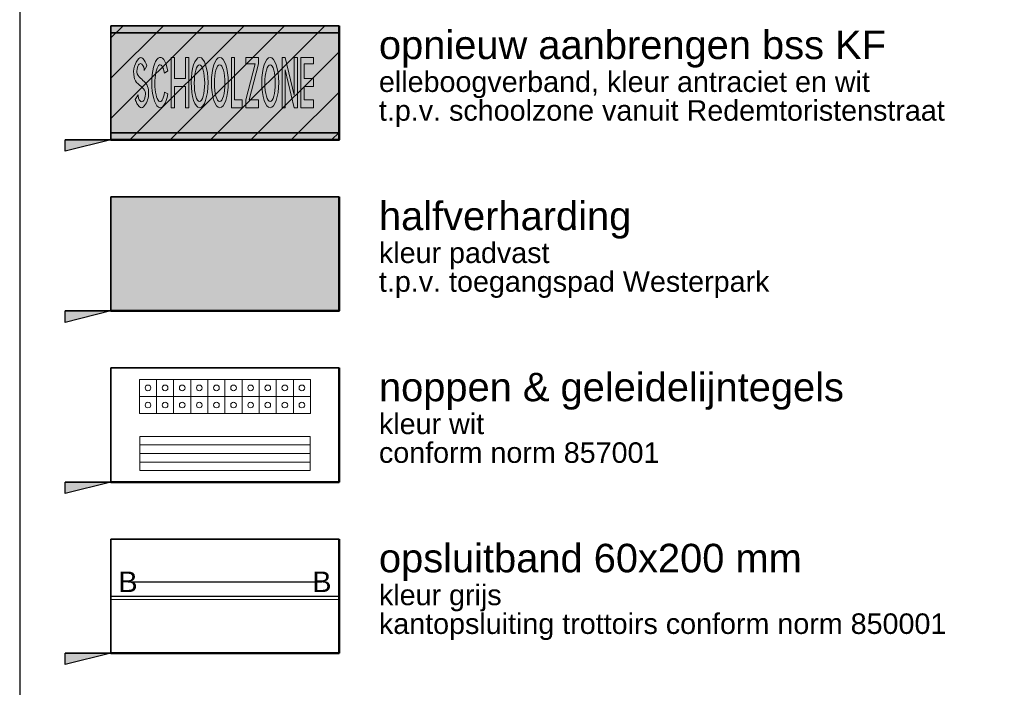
# Model space of a CAD drawing. Header units: metres. Extents: x 131295 to 132236, y 397710 to 398702.
# Tile 125 of 127: x 132201 to 132218, y 398467 to 398478. Entities that reach past the tile are written whole.
import ezdxf
from ezdxf.enums import TextEntityAlignment as Align

# ---------------------------------------------------------------- set-up
doc = ezdxf.new("R2010")
doc.units = ezdxf.units.M
for name, color, linetype, lineweight in [('N-IE-markering ononderbroken', 255, 'Continuous', 18), ('N-IE-symboolmarkering zone', 255, 'Continuous', 18), ('N-KO-opsluitband 60x200mm', 2, 'Continuous', 25), ('N-KO-opsluitband achterkant', 8, 'Continuous', 5), ('N-KO-tekst banden', 1, 'Continuous', 18), ('N-VH-arcering geleidelijntegels', 8, 'Continuous', 5), ('N-VH-arcering herstraten', 1, 'Continuous', 18), ('N-VH-arcering noppentegels', 8, 'Continuous', 5), ('X-AL-legenda', 7, 'Continuous', 25), ('X-AL-legenda @ 0.2', 7, 'Continuous', 25), ('X-AL-legenda tekst T1.8', 1, 'Continuous', 18), ('X-AL-legenda tekst T2.5', 2, 'Continuous', 25), ('X-AL-legenda tekst T5.0', 4, 'Continuous', 50), ('X-AL-sinusdrempel zwart', 250, 'Continuous', 25)]:
    doc.layers.add(name, color=color, linetype=linetype, lineweight=lineweight)
doc.layers.add("N-VH-arcering 'MAT' kleur 7 (geel)", color=7, linetype='Continuous', lineweight=18, true_color=0xf5ebbd)
for name, color, linetype, plot in [('X-AL-contourlijnen', 30, 'Continuous', False), ('X-AL-hulplijn bandenlijnnummers', 30, 'Continuous', False), ('X-AL-hulplijn legenda', 30, 'Continuous', False)]:
    doc.layers.add(name, color=color, linetype=linetype, plot=plot)
doc.styles.add('CS Annotative', font='arial.ttf')

# ---------------------------------------------------------------- blocks, each defined once
blk = doc.blocks.new('*U21')
for points in [[(0, 0.5999999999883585), (0.2999999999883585, 0.5999999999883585), (0.2999999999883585, 0.3), (0, 0.3)], [(0.2999999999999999, 0.5999999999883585), (0.5999999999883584, 0.5999999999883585), (0.5999999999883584, 0.3), (0.2999999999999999, 0.3)], [(0.5999999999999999, 0.5999999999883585), (0.8999999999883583, 0.5999999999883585), (0.8999999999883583, 0.3), (0.5999999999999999, 0.3)], [(0.8999999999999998, 0.5999999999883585), (1.199999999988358, 0.5999999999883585), (1.199999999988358, 0.3), (0.8999999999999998, 0.3)], [(1.2, 0.5999999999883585), (1.499999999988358, 0.5999999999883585), (1.499999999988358, 0.3), (1.2, 0.3)], [(1.5, 0.5999999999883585), (1.799999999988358, 0.5999999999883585), (1.799999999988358, 0.3), (1.5, 0.3)], [(1.8, 0.5999999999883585), (2.099999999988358, 0.5999999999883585), (2.099999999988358, 0.3), (1.8, 0.3)], [(2.1, 0.5999999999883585), (2.399999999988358, 0.5999999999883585), (2.399999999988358, 0.3), (2.1, 0.3)], [(2.399999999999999, 0.5999999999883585), (2.699999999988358, 0.5999999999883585), (2.699999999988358, 0.3), (2.399999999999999, 0.3)], [(2.699999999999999, 0.5999999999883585), (2.999999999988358, 0.5999999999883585), (2.999999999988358, 0.3), (2.699999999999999, 0.3)], [(0, 0.2999999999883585), (0.2999999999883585, 0.2999999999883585), (0.2999999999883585, 0), (0, 0)], [(0.2999999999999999, 0.2999999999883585), (0.5999999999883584, 0.2999999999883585), (0.5999999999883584, 0), (0.2999999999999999, 0)], [(0.5999999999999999, 0.2999999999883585), (0.8999999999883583, 0.2999999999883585), (0.8999999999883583, 0), (0.5999999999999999, 0)], [(0.8999999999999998, 0.2999999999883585), (1.199999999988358, 0.2999999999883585), (1.199999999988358, 0), (0.8999999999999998, 0)], [(1.2, 0.2999999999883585), (1.499999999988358, 0.2999999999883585), (1.499999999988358, 0), (1.2, 0)], [(1.5, 0.2999999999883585), (1.799999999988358, 0.2999999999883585), (1.799999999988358, 0), (1.5, 0)], [(1.8, 0.2999999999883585), (2.099999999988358, 0.2999999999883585), (2.099999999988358, 0), (1.8, 0)], [(2.1, 0.2999999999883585), (2.399999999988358, 0.2999999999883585), (2.399999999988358, 0), (2.1, 0)], [(2.399999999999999, 0.2999999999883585), (2.699999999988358, 0.2999999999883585), (2.699999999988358, 0), (2.399999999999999, 0)], [(2.699999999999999, 0.2999999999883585), (2.999999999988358, 0.2999999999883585), (2.999999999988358, 0), (2.699999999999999, 0)]]:
    blk.add_lwpolyline(points, close=True)
for centre in [(0.1499999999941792, 0.4500000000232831), (0.4499999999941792, 0.4500000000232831), (0.7499999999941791, 0.4500000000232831), (1.049999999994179, 0.4500000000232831), (1.349999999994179, 0.4500000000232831), (1.649999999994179, 0.4500000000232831), (1.949999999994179, 0.4500000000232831), (2.249999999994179, 0.4500000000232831), (2.549999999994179, 0.4500000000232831), (2.849999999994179, 0.4500000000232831), (0.1499999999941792, 0.1500000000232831), (0.4499999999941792, 0.1500000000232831), (0.7499999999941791, 0.1500000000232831), (1.049999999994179, 0.1500000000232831), (1.349999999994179, 0.1500000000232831), (1.649999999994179, 0.1500000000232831), (1.949999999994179, 0.1500000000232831), (2.249999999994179, 0.1500000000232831), (2.549999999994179, 0.1500000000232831), (2.849999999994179, 0.1500000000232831)]:
    blk.add_circle(centre, 0.05)
blk = doc.blocks.new('*U20')
for points in [[(0, 0), (2.989607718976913, 0), (2.989607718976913, 0.2999999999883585), (0, 0.2999999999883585)], [(-5.820766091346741e-11, 0.1500000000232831), (2.989607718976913, 0.1500000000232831), (2.989607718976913, 0.1500000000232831), (-5.820766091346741e-11, 0.1500000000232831)]]:
    blk.add_lwpolyline(points, close=True)
blk = doc.blocks.new('*U161')
at = {"layer": 'X-AL-hulplijn legenda'}
h = blk.add_hatch(color=256, dxfattribs=at)
h.dxf.hatch_style = 1
h.paths.add_polyline_path([(8, -286.1627931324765), (4, -287.1627931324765), (4, -286.1627931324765)])
h = blk.add_hatch(color=256, dxfattribs=at)
h.dxf.hatch_style = 1
h.paths.add_polyline_path([(8, -301.1627931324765), (4, -302.1627931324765), (4, -301.1627931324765)])
h = blk.add_hatch(color=256, dxfattribs=at)
h.dxf.hatch_style = 1
h.paths.add_polyline_path([(8, -316.1627931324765), (4, -317.1627931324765), (4, -316.1627931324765)])
h = blk.add_hatch(color=256, dxfattribs=at)
h.dxf.hatch_style = 1
h.paths.add_polyline_path([(8, -331.1627931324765), (4, -332.1627931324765), (4, -331.1627931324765)])
blk.add_lwpolyline([(0, -445), (175, -445), (175, 0), (0, 0)], close=True)
for points in [[(8, -286.1627931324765), (4, -286.1627931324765)], [(8, -301.1627931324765), (4, -301.1627931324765)], [(8, -316.1627931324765), (4, -316.1627931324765)], [(8, -331.1627931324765), (4, -331.1627931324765)]]:
    blk.add_lwpolyline(points, dxfattribs=at)
for points in [[(8, -286.1627931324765), (4, -287.1627931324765), (4, -286.1627931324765)], [(8, -301.1627931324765), (4, -302.1627931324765), (4, -301.1627931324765)], [(8, -316.1627931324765), (4, -317.1627931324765), (4, -316.1627931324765)], [(8, -331.1627931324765), (4, -332.1627931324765), (4, -331.1627931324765)]]:
    blk.add_lwpolyline(points, close=True, dxfattribs=at)
at = {"layer": 'X-AL-legenda tekst T5.0', "style": 'CS Annotative'}
blk.add_attdef('Naam', (8.596168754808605, -12.22425805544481), '', height=5, dxfattribs=at)
blk = doc.blocks.new('*U54')
h = blk.add_hatch(color=256)
edge = h.paths.add_edge_path()
edge.add_ellipse((-7.797568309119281, -3.538010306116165), major_axis=(-7.527671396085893, 1.371722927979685), ratio=0.9638549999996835, start_angle=225.6515429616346, end_angle=226.8311568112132, ccw=False)
edge.add_ellipse((-1.705561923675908, 0.6129401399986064), major_axis=(0.1400101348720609, -0.02551321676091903), ratio=0.9638549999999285, start_angle=-11.180044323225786, end_angle=45.65154295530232, ccw=False)
edge.add_ellipse((-0.1636361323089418, 0.01756012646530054), major_axis=(1.488266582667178, -0.271197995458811), ratio=0.9638550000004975, start_angle=168.819955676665, end_angle=171.664887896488)
edge.add_ellipse((-1.699590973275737, 0.5274685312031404), major_axis=(0.1050868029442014, -0.01914934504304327), ratio=0.963855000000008, start_angle=310.49859462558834, end_angle=351.6648878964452, ccw=False)
edge.add_ellipse((-1.667188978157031, 0.4739994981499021), major_axis=(-0.04227650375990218, 0.00770379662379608), ratio=0.9638550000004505, start_angle=49.50140537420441, end_angle=130.4985946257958, ccw=False)
edge.add_ellipse((-1.618009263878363, 0.5126023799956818), major_axis=(-0.105086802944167, 0.01914934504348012), ratio=0.9638549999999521, start_angle=8.335112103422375, end_angle=49.501405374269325, ccw=False)
edge.add_ellipse((-3.235100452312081, 0.5772548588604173), major_axis=(-1.488266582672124, 0.2711979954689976), ratio=0.963855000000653, start_angle=188.3351121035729, end_angle=191.1800443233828)
edge.add_line((-1.724394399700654, 0.589337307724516), (-1.797834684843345, 0.5010548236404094))
edge.add_ellipse((-1.406227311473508, 0.5313596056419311), major_axis=(-0.3873710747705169, 0.07058833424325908), ratio=0.9638550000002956, start_angle=15.28020227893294, end_angle=28.62119531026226)
edge.add_ellipse((-1.406227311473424, 0.5313596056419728), major_axis=(-0.3873710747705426, 0.07058833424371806), ratio=0.9638550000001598, start_angle=28.62119531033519, end_angle=41.96218834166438)
edge.add_ellipse((-1.692353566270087, 0.3622233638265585), major_axis=(-0.05506202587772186, 0.01003362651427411), ratio=0.9638549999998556, start_angle=41.96218834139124, end_angle=138.0378116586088)
edge.add_ellipse((-1.900428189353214, 0.6214149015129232), major_axis=(0.38737107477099, -0.07058833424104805), ratio=0.9638550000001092, start_angle=318.0378116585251, end_angle=339.0189058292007)
edge.add_ellipse((-1.999505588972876, 0.6800392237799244), major_axis=(0.5011472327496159, -0.0913210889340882), ratio=0.9638549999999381, start_angle=339.0189058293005, end_angle=371.2202360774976)
edge.add_ellipse((-1.762302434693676, 0.6820971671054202), major_axis=(0.2674638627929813, -0.04873835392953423), ratio=0.9638549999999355, start_angle=11.2202360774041, end_angle=47.06927846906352)
edge.add_ellipse((3.853129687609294, 4.715538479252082), major_axis=(-6.667638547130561, 1.215004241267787), ratio=0.9638549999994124, start_angle=45.82206001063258, end_angle=47.06927847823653, ccw=False)
edge.add_ellipse((-1.503823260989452, 1.042037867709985), major_axis=(-0.1574167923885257, 0.02868512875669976), ratio=0.9638550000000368, start_angle=-7.869093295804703, end_angle=45.82206000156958, ccw=False)
edge.add_ellipse((-0.5723908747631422, 0.7409169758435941), major_axis=(1.121096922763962, -0.204290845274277), ratio=0.963855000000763, start_angle=168.3539368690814, end_angle=172.1309067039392, ccw=False)
edge.add_ellipse((-1.513201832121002, 1.112714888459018), major_axis=(0.1244309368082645, -0.02267431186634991), ratio=0.9638549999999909, start_angle=133.8095456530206, end_angle=168.3539368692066, ccw=False)
edge.add_ellipse((-1.561140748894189, 1.182371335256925), major_axis=(0.03966063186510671, -0.007227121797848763), ratio=0.9638549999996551, start_angle=46.190454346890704, end_angle=133.8095456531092, ccw=False)
edge.add_ellipse((-1.713045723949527, 1.105423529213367), major_axis=(0.2091954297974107, -0.03812044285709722), ratio=0.9638549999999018, start_angle=-1.04447615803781, end_angle=39.720313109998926, ccw=False)
edge.add_line((-1.504554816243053, 1.063633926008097), (-1.431114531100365, 1.151916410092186))
edge.add_ellipse((-1.889767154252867, 1.1005805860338), major_axis=(0.4554722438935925, -0.08299800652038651), ratio=0.9638549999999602, start_angle=17.30371296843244, end_angle=39.93867765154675)
edge.add_ellipse((-1.536150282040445, 1.293191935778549), major_axis=(-0.05339984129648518, 0.009730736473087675), ratio=0.9638550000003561, start_angle=219.9386776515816, end_angle=320.0613223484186)
edge.add_ellipse((-1.275025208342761, 0.9903405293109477), major_axis=(0.4526868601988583, -0.08249044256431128), ratio=0.9638550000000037, start_angle=140.0613223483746, end_angle=163.6316235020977)
edge.add_ellipse((-1.243348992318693, 0.9747990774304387), major_axis=(-0.4874969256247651, 0.08883367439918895), ratio=0.9638550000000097, start_angle=343.631623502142, end_angle=371.4583577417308)
edge.add_ellipse((-1.463138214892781, 0.9720092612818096), major_axis=(0.2709474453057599, -0.04937314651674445), ratio=0.9638549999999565, start_angle=191.4583577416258, end_angle=226.8311568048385)
at = {"linetype": 'Continuous', "lineweight": 0}
h = blk.add_hatch(color=256, dxfattribs=at)
edge = h.paths.add_edge_path()
edge.add_ellipse((-1.226853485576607, 0.7451068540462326), major_axis=(-0.068855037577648, -0.3778591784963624), ratio=0.2844883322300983, start_angle=-237.19649186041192, end_angle=60.447064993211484, ccw=False)
edge.add_line((-1.0991961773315, 0.9333509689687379), (-1.023625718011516, 0.9715658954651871))
edge.add_ellipse((-1.221239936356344, 0.7572597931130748), major_axis=(-0.09413052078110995, -0.5165646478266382), ratio=0.3363815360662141, start_angle=117.9697281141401, end_angle=423.4255757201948)
edge.add_line((-1.107944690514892, 0.4978508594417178), (-1.16730341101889, 0.5416963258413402))
at = {"linetype": 'Continuous', "lineweight": 0, "extrusion": (0, 0, -1)}
for points in [[(0.7310258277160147, 0.1342087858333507), (0.5427902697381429, 1.167198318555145), (0.6073521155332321, 1.178963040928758), (0.6867639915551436, 0.7431705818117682), (0.9151952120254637, 0.784796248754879), (0.8357833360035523, 1.220588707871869), (0.9003451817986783, 1.232353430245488), (1.08858073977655, 0.1993638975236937), (1.024018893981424, 0.1875991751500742), (0.9446070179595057, 0.6233916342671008), (0.7161757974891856, 0.58176596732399), (0.7955876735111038, 0.1459735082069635)], [(-0.3641923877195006, -0.0653663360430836), (-0.3932719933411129, 0.09421524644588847), (-0.2386986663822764, 0.1223822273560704), (-0.3978546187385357, 0.995790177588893), (-0.3332927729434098, 1.007554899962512), (-0.3097633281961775, 0.8784312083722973), (-0.1741368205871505, 0.13414694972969), (-0.1450572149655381, -0.02543463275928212)]]:
    blk.add_hatch(color=256, dxfattribs=at).paths.add_polyline_path(points)
h = blk.add_hatch(color=256)
edge = h.paths.add_edge_path()
edge.add_ellipse((-0.4125345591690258, 0.609894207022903), major_axis=(0.09413051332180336, 0.5165646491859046), ratio=0.3363815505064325, start_angle=0, end_angle=360)
edge = h.paths.add_edge_path(flags=16)
edge.add_ellipse((-0.4181481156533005, 0.5977412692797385), major_axis=(0.06885503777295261, 0.3778591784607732), ratio=0.2844883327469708, start_angle=0, end_angle=360)
h = blk.add_hatch(color=256)
edge = h.paths.add_edge_path()
edge.add_ellipse((0.002428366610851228, 0.5342779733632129), major_axis=(0.09413051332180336, 0.5165646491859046), ratio=0.3363815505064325, start_angle=0, end_angle=360)
edge = h.paths.add_edge_path(flags=16)
edge.add_ellipse((-0.003185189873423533, 0.5221250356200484), major_axis=(0.06885503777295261, 0.3778591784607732), ratio=0.2844883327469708, start_angle=0, end_angle=360)
for points in [[(0.7013159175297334, -0.1267983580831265), (0.4430685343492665, -0.07973946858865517), (0.4721481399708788, 0.0798421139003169), (0.8014601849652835, 0.7888322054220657), (0.6077746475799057, 0.8241263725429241), (0.6313040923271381, 0.9532500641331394), (0.889551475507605, 0.906191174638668), (0.8660220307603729, 0.7770674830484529), (0.536709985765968, 0.0680773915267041), (0.7303955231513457, 0.03278322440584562)], [(1.185529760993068, -0.2150337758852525), (1.373765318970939, 0.817955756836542), (1.438327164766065, 0.8061910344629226), (1.483878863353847, -0.002577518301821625), (1.625055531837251, 0.7721646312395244), (1.68961737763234, 0.7603999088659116), (1.501381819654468, -0.272589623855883), (1.436819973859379, -0.2608249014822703), (1.391268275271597, 0.5479436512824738), (1.250091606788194, -0.226798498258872)], [(1.57290083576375, -0.2856221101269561), (1.601980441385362, -0.126040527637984), (1.737606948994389, 0.6182437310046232), (1.761136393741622, 0.7473674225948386), (2.019383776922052, 0.7003085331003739), (1.995854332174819, 0.5711848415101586), (1.802168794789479, 0.6064790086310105), (1.746286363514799, 0.2998102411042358), (1.93997190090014, 0.264516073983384), (1.910560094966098, 0.1031114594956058), (1.716874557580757, 0.1384056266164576), (1.666542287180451, -0.1378052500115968), (1.860227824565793, -0.1730994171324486), (1.83114821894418, -0.3326809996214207)]]:
    blk.add_hatch(color=256).paths.add_polyline_path(points)
h = blk.add_hatch(color=256)
edge = h.paths.add_edge_path()
edge.add_ellipse((1.0382617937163, 0.3455241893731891), major_axis=(0.09413051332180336, 0.5165646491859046), ratio=0.3363815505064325, start_angle=0, end_angle=360)
edge = h.paths.add_edge_path(flags=16)
edge.add_ellipse((1.032648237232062, 0.3333712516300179), major_axis=(0.06885503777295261, 0.3778591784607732), ratio=0.2844883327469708, start_angle=0, end_angle=360)
for points in [[(-1.504554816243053, 1.063633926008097), (-1.431114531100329, 1.151916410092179)], [(-1.0991961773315, 0.9333509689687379), (-1.023625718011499, 0.9715658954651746)], [(-1.724394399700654, 0.589337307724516), (-1.797834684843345, 0.5010548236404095)], [(-1.107944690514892, 0.4978508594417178), (-1.167303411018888, 0.5416963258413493)]]:
    blk.add_lwpolyline(points)
at = {"extrusion": (0, 0, -1)}
for points in [[(0.7310258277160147, 0.1342087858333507), (0.5427902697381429, 1.167198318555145), (0.6073521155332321, 1.178963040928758), (0.6867639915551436, 0.7431705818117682), (0.9151952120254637, 0.784796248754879), (0.8357833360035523, 1.220588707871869), (0.9003451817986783, 1.232353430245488), (1.08858073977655, 0.1993638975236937), (1.024018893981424, 0.1875991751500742), (0.9446070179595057, 0.6233916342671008), (0.7161757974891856, 0.58176596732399), (0.7955876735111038, 0.1459735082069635), (0.7310258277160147, 0.1342087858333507)], [(-0.3641923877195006, -0.0653663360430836), (-0.3932719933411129, 0.09421524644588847), (-0.2386986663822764, 0.1223822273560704), (-0.3978546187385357, 0.995790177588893), (-0.3332927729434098, 1.007554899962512), (-0.3097633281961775, 0.8784312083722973), (-0.1741368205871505, 0.13414694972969), (-0.1450572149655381, -0.02543463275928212), (-0.3641923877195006, -0.0653663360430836)]]:
    blk.add_lwpolyline(points, close=True, dxfattribs=at)
for points in [[(0.7013159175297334, -0.1267983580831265), (0.4430685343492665, -0.07973946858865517), (0.4721481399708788, 0.0798421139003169), (0.8014601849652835, 0.7888322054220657), (0.6077746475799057, 0.8241263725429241), (0.6313040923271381, 0.9532500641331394), (0.889551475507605, 0.906191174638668), (0.8660220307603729, 0.7770674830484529), (0.536709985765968, 0.0680773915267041), (0.7303955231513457, 0.03278322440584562), (0.7013159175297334, -0.1267983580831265)], [(1.185529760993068, -0.2150337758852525), (1.373765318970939, 0.817955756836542), (1.438327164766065, 0.8061910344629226), (1.483878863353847, -0.002577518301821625), (1.625055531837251, 0.7721646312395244), (1.68961737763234, 0.7603999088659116), (1.501381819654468, -0.272589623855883), (1.436819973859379, -0.2608249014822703), (1.391268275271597, 0.5479436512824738), (1.250091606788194, -0.226798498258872), (1.185529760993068, -0.2150337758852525)], [(1.57290083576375, -0.2856221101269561), (1.601980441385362, -0.126040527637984), (1.737606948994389, 0.6182437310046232), (1.761136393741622, 0.7473674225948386), (2.019383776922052, 0.7003085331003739), (1.995854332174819, 0.5711848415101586), (1.802168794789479, 0.6064790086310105), (1.746286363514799, 0.2998102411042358), (1.93997190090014, 0.264516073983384), (1.910560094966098, 0.1031114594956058), (1.716874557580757, 0.1384056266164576), (1.666542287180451, -0.1378052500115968), (1.860227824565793, -0.1730994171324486), (1.83114821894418, -0.3326809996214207), (1.57290083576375, -0.2856221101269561)]]:
    blk.add_lwpolyline(points, close=True)
for centre, major_axis, ratio, start_param, end_param in [((-1.275025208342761, 0.9903405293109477), (0.4526868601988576, -0.08249044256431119), 0.9638550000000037, 2.444531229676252, 2.855910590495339), ((-1.536150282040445, 1.293191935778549), (-0.05339984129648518, 0.009730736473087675), 0.9638550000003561, 3.838654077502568, 5.586123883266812), ((-1.889767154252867, 1.1005805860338), (0.4554722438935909, -0.0829980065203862), 0.96385499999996, 0.3020067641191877, 0.6970614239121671), ((-1.221239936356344, 0.7572597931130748), (-0.09413052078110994, -0.5165646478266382), 0.3363815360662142, 2.058960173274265, 7.39017043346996), ((-1.243348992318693, 0.9747990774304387), (-0.4874969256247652, 0.08883367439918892), 0.9638550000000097, 5.997503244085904, 6.483171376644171), ((-1.463138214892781, 0.9720092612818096), (0.2709474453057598, -0.04937314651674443), 0.9638549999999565, 3.341578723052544, 3.958950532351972), ((-1.762302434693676, 0.6820971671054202), (0.2674638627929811, -0.0487383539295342), 0.9638549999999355, 0.1958300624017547, 0.8215138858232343), ((-1.999505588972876, 0.6800392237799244), (0.5011472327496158, -0.09132108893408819), 0.9638549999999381, 5.916996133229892, 6.479015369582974), ((-1.406227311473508, 0.5313596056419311), (-0.3873710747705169, 0.07058833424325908), 0.9638550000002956, 0.2666898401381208, 0.4995340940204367), ((-1.406227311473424, 0.5313596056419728), (-0.3873710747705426, 0.07058833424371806), 0.9638550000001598, 0.4995340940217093, 0.7323783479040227), ((-3.235100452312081, 0.5772548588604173), (-1.488266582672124, 0.2711979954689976), 0.963855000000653, 3.287067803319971, 3.336721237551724), ((-1.900428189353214, 0.6214149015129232), (0.38737107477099, -0.07058833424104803), 0.9638550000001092, 5.55080695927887, 5.916996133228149), ((-0.1636361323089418, 0.01756012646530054), (1.488266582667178, -0.271197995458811), 0.9638550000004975, 2.946464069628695, 2.996117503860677), ((-1.692353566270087, 0.3622233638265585), (-0.05506202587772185, 0.01003362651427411), 0.9638549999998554, 0.7323783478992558, 2.409214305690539)]:
    blk.add_ellipse(centre, major_axis=major_axis, ratio=ratio, start_param=start_param, end_param=end_param)
at = {"extrusion": (0, 0, -0.9999999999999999)}
for centre, major_axis, ratio, start_param, end_param in [((-1.503823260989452, 1.042037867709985), (-0.1574167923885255, 0.02868512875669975), 0.9638550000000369, 5.483439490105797, 6.42052689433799), ((-1.561140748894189, 1.182371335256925), (0.03966063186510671, -0.007227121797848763), 0.963854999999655, 3.947768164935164, 5.477009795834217)]:
    blk.add_ellipse(centre, major_axis=major_axis, ratio=ratio, start_param=start_param, end_param=end_param, dxfattribs=at)
at = {"extrusion": (0, 0, -1)}
for centre, major_axis, ratio, start_param, end_param in [((-0.5723908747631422, 0.7409169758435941), (1.121096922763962, -0.2042908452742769), 0.963855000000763, 3.278934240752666, 3.344854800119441), ((-1.513201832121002, 1.112714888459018), (0.1244309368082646, -0.02267431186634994), 0.9638549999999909, 3.344854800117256, 3.94776816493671), ((-1.713045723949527, 1.105423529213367), (0.2091954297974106, -0.03812044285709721), 0.9638549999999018, 5.589935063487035, 6.301414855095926), ((-1.226853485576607, 0.7451068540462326), (-0.068855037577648, -0.3778591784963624), 0.2844883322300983, 5.22818499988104, 10.4230450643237), ((-7.797568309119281, -3.538010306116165), (-7.527671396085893, 1.371722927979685), 0.9638549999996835, 2.324234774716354, 2.344822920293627), ((-1.705561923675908, 0.6129401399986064), (0.1400101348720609, -0.02551321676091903), 0.9638549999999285, 5.486415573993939, 6.478313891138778), ((-1.618009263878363, 0.5126023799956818), (-0.1050868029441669, 0.01914934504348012), 0.9638549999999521, 5.419222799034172, 6.137710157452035), ((-1.667188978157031, 0.4739994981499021), (-0.04227650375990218, 0.007703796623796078), 0.9638550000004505, 4.005555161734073, 5.419222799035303), ((-1.699590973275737, 0.5274685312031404), (0.1050868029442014, -0.01914934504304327), 0.963855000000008, 0.1454751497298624, 0.8639625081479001)]:
    blk.add_ellipse(centre, major_axis=major_axis, ratio=ratio, start_param=start_param, end_param=end_param, dxfattribs=at)
for centre, major_axis, ratio in [((-0.4125345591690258, 0.609894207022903), (0.09413051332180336, 0.5165646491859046), 0.3363815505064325), ((0.002428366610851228, 0.5342779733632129), (0.09413051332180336, 0.5165646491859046), 0.3363815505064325), ((-0.4181481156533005, 0.5977412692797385), (0.0688550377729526, 0.3778591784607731), 0.2844883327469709), ((-0.003185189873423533, 0.5221250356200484), (0.0688550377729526, 0.3778591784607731), 0.2844883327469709), ((1.0382617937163, 0.3455241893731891), (0.09413051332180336, 0.5165646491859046), 0.3363815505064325), ((1.032648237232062, 0.3333712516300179), (0.0688550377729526, 0.3778591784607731), 0.2844883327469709)]:
    blk.add_ellipse(centre, major_axis=major_axis, ratio=ratio)
at = {"extrusion": (0, 0, -0.9999999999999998)}
blk.add_ellipse((3.853129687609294, 4.715538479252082), major_axis=(-6.66763854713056, 1.215004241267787), ratio=0.9638549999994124, start_param=5.461671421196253, end_param=5.483439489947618, dxfattribs=at)

msp = doc.modelspace()

# ---------------------------------------------------------------- hatches: boundary and pattern name
at = {"layer": 'N-IE-markering ononderbroken'}
h = msp.add_hatch(color=256, dxfattribs=at)
h.dxf.hatch_style = 1
h.paths.add_polyline_path([(132202.6879887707, 398478.3354171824), (132202.6879887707, 398478.2130252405), (132206.6879887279, 398478.2130252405), (132206.6879887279, 398478.3354171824)])
h = msp.add_hatch(color=256, dxfattribs=at)
h.dxf.hatch_style = 1
h.paths.add_polyline_path([(132202.6879887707, 398476.4578091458), (132202.6879887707, 398476.3354172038), (132206.6879887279, 398476.3354172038), (132206.6879887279, 398476.4578091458)])
at = {"layer": "N-VH-arcering 'MAT' kleur 7 (geel)"}
h = msp.add_hatch(color=256, dxfattribs=at)
h.dxf.hatch_style = 1
h.paths.add_polyline_path([(132202.6879887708, 398475.3354171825), (132206.6879887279, 398475.3354171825), (132206.6879887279, 398473.3354172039), (132202.6879887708, 398473.3354172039)])
at = {"layer": 'N-VH-arcering herstraten'}
h = msp.add_hatch(dxfattribs=at)
h.set_pattern_fill('CS-HERSTRATEN', color=256)
h.set_pattern_definition([(45, (-2.91038304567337e-11, -33.00000000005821), (-0.3535533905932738, 0.3535533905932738), [])])
h.paths.add_polyline_path([(132202.6879887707, 398478.3354171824), (132206.6879887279, 398478.3354171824), (132206.6879887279, 398476.3354172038), (132202.6879887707, 398476.3354172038)])
at = {"layer": 'X-AL-sinusdrempel zwart'}
msp.add_hatch(color=256, dxfattribs=at).paths.add_polyline_path([(132206.6879887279, 398478.2130252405), (132202.6879887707, 398478.2130252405), (132202.6879887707, 398476.4578091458), (132206.6879887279, 398476.4578091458)])

# ---------------------------------------------------------------- linework, layer by layer
at = {"layer": 'N-KO-opsluitband 60x200mm', "flags": 128}
msp.add_lwpolyline([(132202.6879887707, 398468.3354171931), (132206.6879887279, 398468.3354171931)], dxfattribs=at)
at = {"layer": 'N-KO-opsluitband achterkant', "flags": 128}
msp.add_lwpolyline([(132202.6879887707, 398468.2754171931), (132206.6879887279, 398468.2754171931)], dxfattribs=at)
at = {"layer": 'X-AL-contourlijnen'}
for points in [[(132202.6879887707, 398478.3354171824), (132206.6879887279, 398478.3354171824), (132206.6879887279, 398476.3354172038), (132202.6879887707, 398476.3354172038)], [(132202.6879887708, 398475.3354171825), (132206.6879887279, 398475.3354171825), (132206.6879887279, 398473.3354172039), (132202.6879887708, 398473.3354172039)], [(132202.6879887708, 398472.3354171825), (132206.6879887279, 398472.3354171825), (132206.6879887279, 398470.3354172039), (132202.6879887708, 398470.3354172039)], [(132202.6879887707, 398469.3354171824), (132206.6879887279, 398469.3354171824), (132206.6879887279, 398467.3354172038), (132202.6879887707, 398467.3354172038)]]:
    msp.add_lwpolyline(points, close=True, dxfattribs=at)
at = {"layer": 'X-AL-contourlijnen', "flags": 128}
for points in [[(132202.6879887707, 398478.3354171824), (132202.6879887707, 398478.2130252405), (132206.6879887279, 398478.2130252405), (132206.6879887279, 398478.3354171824)], [(132206.6879887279, 398478.2130252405), (132202.6879887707, 398478.2130252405), (132202.6879887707, 398476.4578091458), (132206.6879887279, 398476.4578091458)], [(132202.6879887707, 398476.4578091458), (132202.6879887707, 398476.3354172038), (132206.6879887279, 398476.3354172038), (132206.6879887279, 398476.4578091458)]]:
    msp.add_lwpolyline(points, close=True, dxfattribs=at)
at = {"layer": 'X-AL-hulplijn bandenlijnnummers', "flags": 128}
msp.add_lwpolyline([(132202.9879887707, 398468.5854171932), (132206.3879887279, 398468.5854171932)], dxfattribs=at)
at = {"layer": 'X-AL-legenda', "lineweight": 25}
for points in [[(132206.6879887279, 398478.3354171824), (132202.6879887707, 398478.3354171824), (132202.6879887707, 398476.3354172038)], [(132206.6879887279, 398475.3354171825), (132202.6879887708, 398475.3354171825), (132202.6879887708, 398473.3354172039)], [(132206.6879887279, 398472.3354171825), (132202.6879887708, 398472.3354171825), (132202.6879887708, 398470.3354172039)], [(132206.6879887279, 398469.3354171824), (132202.6879887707, 398469.3354171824), (132202.6879887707, 398467.3354172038)]]:
    msp.add_lwpolyline(points, dxfattribs=at)
at = {"layer": 'X-AL-legenda', "lineweight": 50}
for points in [[(132202.6879887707, 398476.3354172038), (132206.6879887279, 398476.3354172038), (132206.6879887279, 398478.3354171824)], [(132202.6879887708, 398473.3354172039), (132206.6879887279, 398473.3354172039), (132206.6879887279, 398475.3354171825)], [(132202.6879887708, 398470.3354172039), (132206.6879887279, 398470.3354172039), (132206.6879887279, 398472.3354171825)], [(132202.6879887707, 398467.3354172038), (132206.6879887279, 398467.3354172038), (132206.6879887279, 398469.3354171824)]]:
    msp.add_lwpolyline(points, dxfattribs=at)

# ---------------------------------------------------------------- block references
at = {"layer": 'N-IE-symboolmarkering zone', "xscale": 0.8398163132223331, "yscale": 0.8398163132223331, "zscale": 0.8398163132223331, "rotation": 10.32735641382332}
msp.add_blockref('*U54', (132204.6762102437, 398476.8987127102), dxfattribs=at)
at = {"layer": 'N-VH-arcering geleidelijntegels'}
for p in [(132203.1931848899, 398470.8354172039), (132203.1931848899, 398470.5354172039)]:
    msp.add_blockref('*U20', p, dxfattribs=at)
at = {"layer": 'N-VH-arcering noppentegels'}
msp.add_blockref('*U21', (132203.1879887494, 398471.5354171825), dxfattribs=at)
at = {"layer": 'X-AL-legenda @ 0.2', "xscale": 0.2, "yscale": 0.2, "zscale": 0.2}
msp.add_blockref('*U161', (132201.0879887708, 398533.5679758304), dxfattribs=at)

# ---------------------------------------------------------------- texts
at = {"layer": 'N-KO-tekst banden', "style": 'CS Annotative'}
for p in [(132202.9879887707, 398468.5854171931), (132206.3879887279, 398468.5854171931)]:
    msp.add_text('B', height=0.36, dxfattribs=at).set_placement(p, align=Align.MIDDLE)
at = {"layer": 'X-AL-legenda tekst T1.8', "char_height": 0.36, "width": 11, "attachment_point": 1, "line_spacing_factor": 0.8399999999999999, "style": 'CS Annotative'}
for s, insert in [('{\\C1;elleboogverband, kleur antraciet en wit\\Pt.p.v. schoolzone vanuit Redemtoristenstraat}', (132207.3879887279, 398477.5354171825)), ('{\\C1;kleur padvast\\Pt.p.v. toegangspad Westerpark }', (132207.3879887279, 398474.5354171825)), ('{\\C1;kleur wit\\Pconform norm 857001}', (132207.3879887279, 398471.5354171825)), ('{\\C1;kleur grijs\\Pkantopsluiting trottoirs conform norm 850001}', (132207.3879887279, 398468.5354171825))]:
    msp.add_mtext(s, dxfattribs=dict(at, insert=insert))
at = {"layer": 'X-AL-legenda tekst T2.5', "char_height": 0.5, "width": 11, "attachment_point": 1, "line_spacing_factor": 0.8399999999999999, "style": 'CS Annotative'}
for s, insert in [('opnieuw aanbrengen bss KF', (132207.3879887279, 398478.2521293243)), ('halfverharding', (132207.3879887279, 398475.2521293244)), ('noppen & geleidelijntegels', (132207.3879887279, 398472.2521293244)), ('opsluitband 60x200 mm', (132207.3879887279, 398469.2521293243))]:
    msp.add_mtext(s, dxfattribs=dict(at, insert=insert))

doc.saveas('drawing.dxf')
